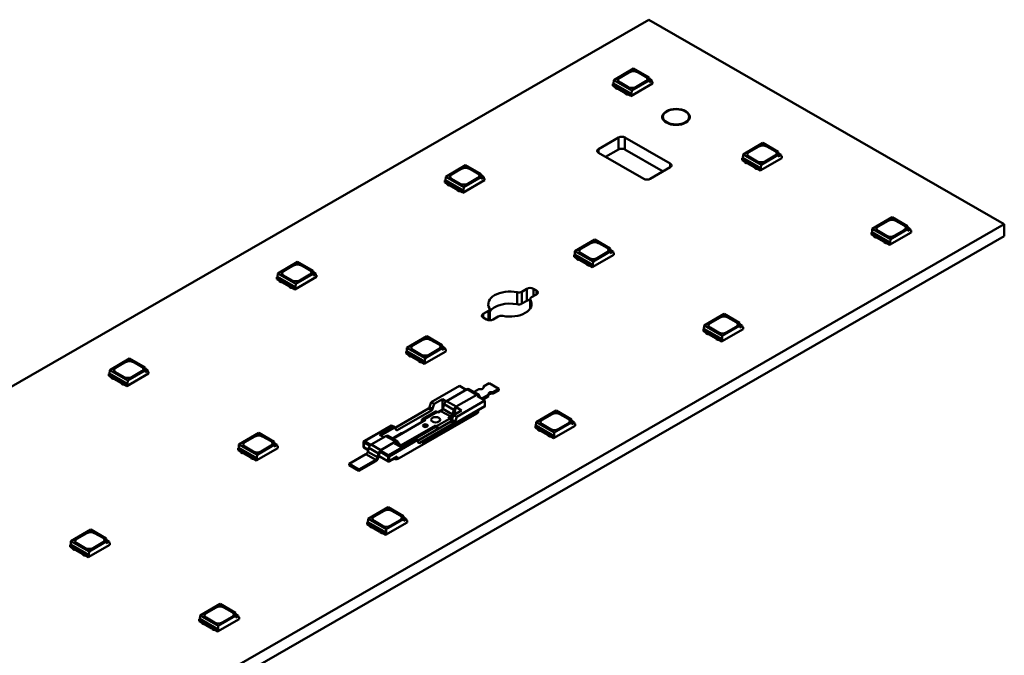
# Model space of a CAD drawing. Header units: millimetres. Extents: x 0 to 420, y 0 to 296.
# Tile 7 of 16: x 209 to 263, y 92 to 127. Entities that reach past the tile are written whole.
import ezdxf

# ---------------------------------------------------------------- set-up
doc = ezdxf.new("R2010")
doc.units = ezdxf.units.MM
doc.layers.add('Visible Edges(ISO)', color=7, linetype='Continuous', lineweight=50)
doc.layers.add('Visible Tangent Edges(ISO)', color=7, linetype='Continuous', lineweight=50)

msp = doc.modelspace()

# ---------------------------------------------------------------- linework, layer by layer
at = {"layer": 'Visible Edges(ISO)'}
for p, q in [((243.87, 126.566), (144.876, 69.558)), ((263.316, 115.368), (243.87, 126.566)), ((243.035, 123.887), (241.949, 123.261)), ((242.271, 123.386), (242.819, 123.701)), ((242.271, 123.382), (242.819, 123.697)), ((243.035, 123.887), (243.879, 123.4)), ((243.243, 123.701), (243.703, 123.437)), ((243.243, 123.697), (243.703, 123.433)), ((243.879, 123.233), (243.879, 123.4)), ((241.935, 123.069), (241.899, 123.049)), ((241.899, 122.951), (241.899, 123.049)), ((241.899, 123.049), (242.889, 122.479)), ((241.899, 122.951), (242.025, 122.879)), ((241.949, 123.261), (241.935, 123.069)), ((242.925, 122.499), (241.935, 123.069)), ((242.939, 122.691), (241.949, 123.261)), ((242.024, 122.876), (242.024, 122.879)), ((242.024, 122.876), (242.051, 122.829)), ((242.025, 122.916), (242.051, 122.87)), ((242.051, 122.87), (242.141, 122.818)), ((242.051, 122.829), (242.051, 122.87)), ((242.051, 122.829), (242.141, 122.777)), ((242.73, 122.877), (242.271, 123.141)), ((242.889, 122.381), (244.074, 123.063)), ((242.939, 122.691), (243.879, 123.233)), ((243.703, 123.192), (243.155, 122.877)), ((243.879, 123.326), (244.031, 123.238)), ((244.031, 123.238), (243.879, 123.151)), ((243.879, 123.151), (243.879, 123.233)), ((244.031, 123.238), (244.038, 123.141)), ((244.074, 123.161), (244.035, 123.183)), ((244.038, 123.141), (244.074, 123.161)), ((244.074, 123.063), (244.074, 123.161)), ((242.141, 122.818), (242.18, 122.817)), ((242.141, 122.777), (242.141, 122.818)), ((242.141, 122.777), (242.18, 122.776)), ((242.18, 122.817), (242.593, 122.579)), ((242.18, 122.776), (242.18, 122.817)), ((242.18, 122.776), (242.593, 122.539)), ((242.593, 122.579), (242.595, 122.557)), ((242.593, 122.539), (242.593, 122.579)), ((242.593, 122.539), (242.595, 122.516)), ((242.595, 122.557), (242.685, 122.505)), ((242.595, 122.516), (242.595, 122.557)), ((242.595, 122.516), (242.685, 122.464)), ((242.685, 122.505), (242.764, 122.49)), ((242.685, 122.464), (242.685, 122.505)), ((242.685, 122.464), (242.766, 122.449)), ((242.764, 122.453), (242.889, 122.381)), ((242.766, 122.449), (242.766, 122.452)), ((242.766, 122.449), (242.769, 122.45)), ((242.889, 122.479), (242.925, 122.499)), ((242.889, 122.381), (242.889, 122.479)), ((242.925, 122.499), (242.939, 122.691)), ((244.605, 121.232), (244.605, 121.246)), ((246.105, 121.232), (246.105, 121.246)), ((241.113, 119.481), (242.209, 120.112)), ((242.562, 120.112), (245.037, 118.687)), ((250.106, 119.815), (249.02, 119.189)), ((249.342, 119.314), (249.89, 119.629)), ((249.342, 119.31), (249.89, 119.625)), ((250.106, 119.815), (250.95, 119.328)), ((250.314, 119.629), (250.774, 119.365)), ((250.314, 119.625), (250.774, 119.361)), ((243.588, 117.852), (241.113, 119.277)), ((242.209, 119.458), (241.504, 119.052)), ((244.646, 118.258), (242.562, 119.458)), ((249.02, 119.189), (249.006, 118.998)), ((250.01, 118.619), (249.02, 119.189)), ((249.801, 118.805), (249.342, 119.069)), ((250.01, 118.619), (250.95, 119.161)), ((250.774, 119.12), (250.226, 118.805)), ((250.95, 119.161), (250.95, 119.328)), ((250.95, 119.254), (251.102, 119.167)), ((251.102, 119.167), (250.95, 119.079)), ((250.95, 119.079), (250.95, 119.161)), ((251.102, 119.167), (251.109, 119.069)), ((251.145, 119.089), (251.106, 119.111)), ((251.109, 119.069), (251.145, 119.089)), ((251.145, 118.991), (251.145, 119.089)), ((233.842, 118.593), (232.756, 117.968)), ((233.842, 118.593), (234.687, 118.107)), ((249.006, 118.998), (248.97, 118.977)), ((248.97, 118.879), (248.97, 118.977)), ((248.97, 118.977), (249.96, 118.407)), ((248.97, 118.879), (249.096, 118.807)), ((249.996, 118.427), (249.006, 118.998)), ((249.095, 118.804), (249.095, 118.807)), ((249.095, 118.804), (249.122, 118.757)), ((249.096, 118.844), (249.122, 118.798)), ((249.122, 118.798), (249.212, 118.746)), ((249.122, 118.757), (249.122, 118.798)), ((249.122, 118.757), (249.212, 118.705)), ((249.212, 118.746), (249.251, 118.745)), ((249.212, 118.705), (249.212, 118.746)), ((249.212, 118.705), (249.251, 118.704)), ((249.251, 118.745), (249.664, 118.508)), ((249.251, 118.704), (249.251, 118.745)), ((249.251, 118.704), (249.664, 118.467)), ((249.96, 118.309), (251.145, 118.991)), ((249.996, 118.427), (250.01, 118.619)), ((233.078, 118.092), (233.626, 118.408)), ((233.078, 118.088), (233.626, 118.404)), ((234.051, 118.408), (234.51, 118.143)), ((234.051, 118.404), (234.51, 118.139)), ((234.687, 117.94), (234.687, 118.107)), ((234.687, 118.032), (234.838, 117.945)), ((245.037, 118.483), (243.941, 117.852)), ((249.664, 118.508), (249.666, 118.485)), ((249.664, 118.467), (249.664, 118.508)), ((249.664, 118.467), (249.666, 118.444)), ((249.666, 118.485), (249.756, 118.433)), ((249.666, 118.444), (249.666, 118.485)), ((249.666, 118.444), (249.756, 118.392)), ((249.756, 118.433), (249.835, 118.418)), ((249.756, 118.392), (249.756, 118.433)), ((249.756, 118.392), (249.838, 118.377)), ((249.835, 118.381), (249.96, 118.309)), ((249.838, 118.377), (249.838, 118.38)), ((249.838, 118.377), (249.84, 118.378)), ((249.96, 118.407), (249.996, 118.427)), ((249.96, 118.309), (249.96, 118.407)), ((232.742, 117.776), (232.707, 117.756)), ((232.707, 117.657), (232.707, 117.756)), ((232.707, 117.756), (233.697, 117.185)), ((232.707, 117.657), (232.832, 117.585)), ((232.756, 117.968), (232.742, 117.776)), ((233.732, 117.206), (232.742, 117.776)), ((233.746, 117.398), (232.756, 117.968)), ((232.832, 117.622), (232.859, 117.576)), ((232.832, 117.583), (232.832, 117.586)), ((232.832, 117.583), (232.859, 117.536)), ((232.859, 117.576), (232.949, 117.525)), ((232.859, 117.536), (232.859, 117.576)), ((232.859, 117.536), (232.949, 117.484)), ((232.949, 117.525), (232.988, 117.524)), ((232.949, 117.484), (232.949, 117.525)), ((232.949, 117.484), (232.988, 117.483)), ((232.988, 117.524), (233.401, 117.286)), ((232.988, 117.483), (232.988, 117.524)), ((232.988, 117.483), (233.401, 117.245)), ((233.538, 117.583), (233.078, 117.848)), ((233.697, 117.087), (234.881, 117.769)), ((233.746, 117.398), (234.687, 117.94)), ((234.51, 117.899), (233.962, 117.583)), ((234.838, 117.945), (234.687, 117.858)), ((234.687, 117.858), (234.687, 117.94)), ((234.838, 117.945), (234.846, 117.847)), ((234.881, 117.868), (234.843, 117.89)), ((234.846, 117.847), (234.881, 117.868)), ((234.881, 117.769), (234.881, 117.868)), ((233.401, 117.286), (233.402, 117.263)), ((233.401, 117.245), (233.401, 117.286)), ((233.401, 117.245), (233.402, 117.222)), ((233.402, 117.263), (233.492, 117.211)), ((233.402, 117.222), (233.402, 117.263)), ((233.402, 117.222), (233.492, 117.171)), ((233.492, 117.211), (233.572, 117.196)), ((233.492, 117.171), (233.492, 117.211)), ((233.492, 117.171), (233.574, 117.155)), ((233.572, 117.16), (233.697, 117.087)), ((233.574, 117.155), (233.574, 117.158)), ((233.574, 117.155), (233.577, 117.157)), ((233.697, 117.185), (233.732, 117.206)), ((233.697, 117.087), (233.697, 117.185)), ((233.732, 117.206), (233.746, 117.398)), ((164.321, 58.361), (263.316, 115.368)), ((257.177, 115.743), (256.091, 115.118)), ((256.413, 115.242), (256.961, 115.557)), ((256.413, 115.238), (256.961, 115.553)), ((257.177, 115.743), (258.021, 115.256)), ((257.385, 115.557), (257.845, 115.293)), ((257.385, 115.553), (257.845, 115.289)), ((263.316, 115.368), (263.316, 114.714)), ((256.077, 114.926), (256.042, 114.905)), ((256.042, 114.807), (256.042, 114.905)), ((256.042, 114.905), (257.031, 114.335)), ((256.042, 114.807), (256.167, 114.735)), ((256.091, 115.118), (256.077, 114.926)), ((257.067, 114.355), (256.077, 114.926)), ((257.081, 114.547), (256.091, 115.118)), ((256.167, 114.772), (256.193, 114.726)), ((256.872, 114.733), (256.413, 114.998)), ((257.031, 114.237), (258.216, 114.919)), ((257.081, 114.547), (258.021, 115.089)), ((257.845, 115.048), (257.297, 114.733)), ((258.021, 115.089), (258.021, 115.256)), ((258.021, 115.182), (258.173, 115.095)), ((258.173, 115.095), (258.021, 115.007)), ((258.021, 115.007), (258.021, 115.089)), ((258.173, 115.095), (258.181, 114.997)), ((258.216, 115.017), (258.177, 115.039)), ((258.181, 114.997), (258.216, 115.017)), ((258.216, 114.919), (258.216, 115.017)), ((263.316, 114.714), (164.321, 57.707)), ((240.913, 114.521), (239.827, 113.896)), ((240.149, 114.02), (240.697, 114.336)), ((240.149, 114.016), (240.697, 114.332)), ((240.913, 114.521), (241.758, 114.035)), ((241.122, 114.336), (241.581, 114.071)), ((241.122, 114.332), (241.581, 114.067)), ((256.166, 114.732), (256.166, 114.735)), ((256.166, 114.732), (256.193, 114.685)), ((256.193, 114.726), (256.283, 114.674)), ((256.193, 114.685), (256.193, 114.726)), ((256.193, 114.685), (256.283, 114.633)), ((256.283, 114.674), (256.322, 114.673)), ((256.283, 114.633), (256.283, 114.674)), ((256.283, 114.633), (256.322, 114.632)), ((256.322, 114.673), (256.735, 114.436)), ((256.322, 114.632), (256.322, 114.673)), ((256.322, 114.632), (256.735, 114.395)), ((256.735, 114.436), (256.737, 114.413)), ((256.735, 114.395), (256.735, 114.436)), ((256.735, 114.395), (256.737, 114.372)), ((256.737, 114.413), (256.827, 114.361)), ((256.737, 114.372), (256.737, 114.413)), ((256.737, 114.372), (256.827, 114.32)), ((256.827, 114.361), (256.906, 114.346)), ((256.827, 114.32), (256.827, 114.361)), ((256.827, 114.32), (256.909, 114.305)), ((256.906, 114.309), (257.031, 114.237)), ((256.909, 114.305), (256.909, 114.308)), ((256.909, 114.305), (256.911, 114.306)), ((257.031, 114.335), (257.067, 114.355)), ((257.031, 114.237), (257.031, 114.335)), ((257.067, 114.355), (257.081, 114.547)), ((239.813, 113.704), (239.778, 113.684)), ((239.778, 113.585), (239.778, 113.684)), ((239.778, 113.684), (240.768, 113.114)), ((239.827, 113.896), (239.813, 113.704)), ((240.803, 113.134), (239.813, 113.704)), ((240.817, 113.326), (239.827, 113.896)), ((240.609, 113.511), (240.149, 113.776)), ((240.768, 113.015), (241.952, 113.697)), ((240.817, 113.326), (241.758, 113.868)), ((241.581, 113.827), (241.033, 113.511)), ((241.758, 113.868), (241.758, 114.035)), ((241.758, 113.96), (241.909, 113.873)), ((241.909, 113.873), (241.758, 113.786)), ((241.758, 113.786), (241.758, 113.868)), ((241.909, 113.873), (241.917, 113.775)), ((241.952, 113.796), (241.914, 113.818)), ((241.917, 113.775), (241.952, 113.796)), ((241.952, 113.697), (241.952, 113.796)), ((224.65, 113.3), (223.564, 112.674)), ((224.65, 113.3), (225.495, 112.813)), ((239.778, 113.585), (239.904, 113.513)), ((239.903, 113.511), (239.903, 113.514)), ((239.903, 113.511), (239.93, 113.464)), ((239.904, 113.55), (239.93, 113.504)), ((239.93, 113.504), (240.02, 113.453)), ((239.93, 113.464), (239.93, 113.504)), ((239.93, 113.464), (240.02, 113.412)), ((240.02, 113.453), (240.059, 113.452)), ((240.02, 113.412), (240.02, 113.453)), ((240.02, 113.412), (240.059, 113.411)), ((240.059, 113.452), (240.472, 113.214)), ((240.059, 113.411), (240.059, 113.452)), ((240.059, 113.411), (240.472, 113.173)), ((240.472, 113.214), (240.473, 113.191)), ((240.472, 113.173), (240.472, 113.214)), ((240.472, 113.173), (240.473, 113.15)), ((240.473, 113.191), (240.563, 113.139)), ((240.473, 113.15), (240.473, 113.191)), ((240.473, 113.15), (240.563, 113.099)), ((240.563, 113.139), (240.643, 113.124)), ((240.563, 113.099), (240.563, 113.139)), ((240.768, 113.114), (240.803, 113.134)), ((240.803, 113.134), (240.817, 113.326)), ((223.564, 112.674), (223.55, 112.482)), ((224.554, 112.104), (223.564, 112.674)), ((223.886, 112.799), (224.434, 113.114)), ((223.886, 112.795), (224.434, 113.11)), ((224.554, 112.104), (225.495, 112.646)), ((225.318, 112.605), (224.77, 112.29)), ((224.858, 113.114), (225.318, 112.85)), ((224.858, 113.11), (225.318, 112.845)), ((225.495, 112.646), (225.495, 112.813)), ((225.495, 112.739), (225.646, 112.651)), ((225.646, 112.651), (225.495, 112.564)), ((225.495, 112.564), (225.495, 112.646)), ((225.646, 112.651), (225.654, 112.554)), ((225.689, 112.574), (225.65, 112.596)), ((240.563, 113.099), (240.645, 113.083)), ((240.643, 113.088), (240.768, 113.015)), ((240.645, 113.083), (240.645, 113.086)), ((240.645, 113.083), (240.648, 113.085)), ((240.768, 113.015), (240.768, 113.114)), ((223.55, 112.482), (223.515, 112.462)), ((223.515, 112.364), (223.515, 112.462)), ((223.515, 112.462), (224.505, 111.892)), ((223.515, 112.364), (223.64, 112.292)), ((224.54, 111.912), (223.55, 112.482)), ((223.639, 112.289), (223.639, 112.292)), ((223.639, 112.289), (223.666, 112.242)), ((223.64, 112.328), (223.666, 112.283)), ((223.666, 112.283), (223.756, 112.231)), ((223.666, 112.242), (223.666, 112.283)), ((223.666, 112.242), (223.756, 112.19)), ((223.756, 112.231), (223.796, 112.23)), ((223.756, 112.19), (223.756, 112.231)), ((223.756, 112.19), (223.796, 112.189)), ((223.796, 112.23), (224.208, 111.992)), ((223.796, 112.189), (223.796, 112.23)), ((223.796, 112.189), (224.208, 111.952)), ((224.345, 112.29), (223.886, 112.554)), ((224.505, 111.794), (225.689, 112.476)), ((224.54, 111.912), (224.554, 112.104)), ((225.654, 112.554), (225.689, 112.574)), ((225.689, 112.476), (225.689, 112.574)), ((224.208, 111.992), (224.21, 111.97)), ((224.208, 111.952), (224.208, 111.992)), ((224.208, 111.952), (224.21, 111.929)), ((224.21, 111.97), (224.3, 111.918)), ((224.21, 111.929), (224.21, 111.97)), ((224.21, 111.929), (224.3, 111.877)), ((224.3, 111.918), (224.379, 111.903)), ((224.3, 111.877), (224.3, 111.918)), ((224.3, 111.877), (224.382, 111.861)), ((224.379, 111.866), (224.505, 111.794)), ((224.382, 111.861), (224.382, 111.865)), ((224.382, 111.861), (224.384, 111.863)), ((224.505, 111.892), (224.54, 111.912)), ((224.505, 111.794), (224.505, 111.892)), ((236.919, 111.67), (237.197, 111.83)), ((237.727, 111.525), (237.45, 111.365)), ((237.551, 111.83), (237.727, 111.729)), ((237.197, 111.176), (236.919, 111.016)), ((237.376, 110.744), (237.376, 111.263)), ((234.811, 110.456), (235.089, 110.616)), ((235.162, 110.109), (235.162, 110.718)), ((247.984, 110.449), (246.898, 109.824)), ((247.984, 110.449), (248.829, 109.963)), ((234.987, 110.151), (234.811, 110.253)), ((235.619, 110.311), (235.341, 110.151)), ((247.22, 109.948), (247.768, 110.264)), ((247.22, 109.944), (247.768, 110.26)), ((248.193, 110.264), (248.652, 109.999)), ((248.193, 110.26), (248.652, 109.995)), ((248.829, 109.796), (248.829, 109.963)), ((246.885, 109.632), (246.849, 109.612)), ((246.849, 109.514), (246.849, 109.612)), ((246.849, 109.612), (247.839, 109.042)), ((246.849, 109.514), (246.975, 109.441)), ((246.898, 109.824), (246.885, 109.632)), ((247.874, 109.062), (246.885, 109.632)), ((247.888, 109.254), (246.898, 109.824)), ((246.974, 109.439), (246.974, 109.442)), ((246.974, 109.439), (247.001, 109.392)), ((246.975, 109.478), (247.001, 109.433)), ((247.001, 109.433), (247.091, 109.381)), ((247.001, 109.392), (247.001, 109.433)), ((247.001, 109.392), (247.091, 109.34)), ((247.091, 109.381), (247.13, 109.38)), ((247.091, 109.34), (247.091, 109.381)), ((247.13, 109.38), (247.543, 109.142)), ((247.13, 109.339), (247.13, 109.38)), ((247.68, 109.439), (247.22, 109.704)), ((247.839, 108.943), (249.024, 109.626)), ((247.888, 109.254), (248.829, 109.796)), ((248.652, 109.755), (248.104, 109.439)), ((248.829, 109.888), (248.98, 109.801)), ((248.98, 109.801), (248.829, 109.714)), ((248.829, 109.714), (248.829, 109.796)), ((248.98, 109.801), (248.988, 109.703)), ((249.024, 109.724), (248.985, 109.746)), ((248.988, 109.703), (249.024, 109.724)), ((249.024, 109.626), (249.024, 109.724)), ((231.721, 109.228), (230.635, 108.602)), ((230.957, 108.727), (231.505, 109.042)), ((230.957, 108.723), (231.505, 109.038)), ((231.721, 109.228), (232.566, 108.741)), ((231.929, 109.042), (232.389, 108.778)), ((231.929, 109.038), (232.389, 108.774)), ((247.091, 109.34), (247.13, 109.339)), ((247.13, 109.339), (247.543, 109.101)), ((247.543, 109.142), (247.545, 109.119)), ((247.543, 109.101), (247.543, 109.142)), ((247.543, 109.101), (247.545, 109.078)), ((247.545, 109.119), (247.635, 109.068)), ((247.545, 109.078), (247.545, 109.119)), ((247.545, 109.078), (247.635, 109.027)), ((247.635, 109.068), (247.714, 109.052)), ((247.635, 109.027), (247.635, 109.068)), ((247.635, 109.027), (247.716, 109.011)), ((247.714, 109.016), (247.839, 108.943)), ((247.716, 109.011), (247.716, 109.014)), ((247.716, 109.011), (247.719, 109.013)), ((247.839, 109.042), (247.874, 109.062)), ((247.839, 108.943), (247.839, 109.042)), ((247.874, 109.062), (247.888, 109.254)), ((230.621, 108.41), (230.586, 108.39)), ((230.586, 108.292), (230.586, 108.39)), ((230.586, 108.39), (231.576, 107.82)), ((230.586, 108.292), (230.711, 108.22)), ((230.635, 108.602), (230.621, 108.41)), ((231.611, 107.84), (230.621, 108.41)), ((231.625, 108.032), (230.635, 108.602)), ((231.417, 108.218), (230.957, 108.482)), ((231.576, 107.722), (232.76, 108.404)), ((231.625, 108.032), (232.566, 108.574)), ((232.389, 108.533), (231.841, 108.218)), ((232.566, 108.574), (232.566, 108.741)), ((232.566, 108.667), (232.717, 108.579)), ((232.717, 108.579), (232.566, 108.492)), ((232.566, 108.492), (232.566, 108.574)), ((232.717, 108.579), (232.725, 108.482)), ((232.76, 108.502), (232.721, 108.524)), ((232.725, 108.482), (232.76, 108.502)), ((232.76, 108.404), (232.76, 108.502)), ((215.457, 108.006), (214.372, 107.381)), ((214.693, 107.505), (215.241, 107.821)), ((214.693, 107.501), (215.241, 107.817)), ((215.457, 108.006), (216.302, 107.52)), ((215.666, 107.821), (216.125, 107.556)), ((215.666, 107.817), (216.125, 107.552)), ((230.71, 108.217), (230.71, 108.22)), ((230.71, 108.217), (230.737, 108.17)), ((230.711, 108.257), (230.737, 108.211)), ((230.737, 108.211), (230.827, 108.159)), ((230.737, 108.17), (230.737, 108.211)), ((230.737, 108.17), (230.827, 108.118)), ((230.827, 108.159), (230.867, 108.158)), ((230.827, 108.118), (230.827, 108.159)), ((230.827, 108.118), (230.867, 108.117)), ((230.867, 108.158), (231.28, 107.92)), ((230.867, 108.117), (230.867, 108.158)), ((230.867, 108.117), (231.28, 107.88)), ((231.28, 107.92), (231.281, 107.898)), ((231.28, 107.88), (231.28, 107.92)), ((231.28, 107.88), (231.281, 107.857)), ((231.281, 107.898), (231.371, 107.846)), ((231.281, 107.857), (231.281, 107.898)), ((231.281, 107.857), (231.371, 107.805)), ((231.371, 107.846), (231.45, 107.831)), ((231.371, 107.805), (231.371, 107.846)), ((231.371, 107.805), (231.453, 107.79)), ((231.45, 107.794), (231.576, 107.722)), ((231.453, 107.79), (231.453, 107.793)), ((231.453, 107.79), (231.455, 107.791)), ((231.576, 107.82), (231.611, 107.84)), ((231.576, 107.722), (231.576, 107.82)), ((231.611, 107.84), (231.625, 108.032)), ((214.372, 107.381), (214.358, 107.189)), ((215.361, 106.811), (214.372, 107.381)), ((215.153, 106.996), (214.693, 107.261)), ((215.361, 106.811), (216.302, 107.352)), ((216.125, 107.312), (215.577, 106.996)), ((216.302, 107.352), (216.302, 107.52)), ((216.302, 107.445), (216.454, 107.358)), ((216.454, 107.358), (216.302, 107.271)), ((216.302, 107.271), (216.302, 107.352)), ((216.454, 107.358), (216.461, 107.26)), ((216.497, 107.28), (216.458, 107.303)), ((216.461, 107.26), (216.497, 107.28)), ((216.497, 107.182), (216.497, 107.28)), ((214.358, 107.189), (214.322, 107.168)), ((214.322, 107.07), (214.322, 107.168)), ((214.322, 107.168), (215.312, 106.598)), ((214.322, 107.07), (214.448, 106.998)), ((215.348, 106.619), (214.358, 107.189)), ((214.447, 106.996), (214.447, 106.999)), ((214.447, 106.996), (214.474, 106.948)), ((214.448, 107.035), (214.474, 106.989)), ((214.474, 106.989), (214.564, 106.938)), ((214.474, 106.948), (214.474, 106.989)), ((214.474, 106.948), (214.564, 106.897)), ((214.564, 106.938), (214.603, 106.937)), ((214.564, 106.897), (214.564, 106.938)), ((214.564, 106.897), (214.603, 106.896)), ((214.603, 106.937), (215.016, 106.699)), ((214.603, 106.896), (214.603, 106.937)), ((214.603, 106.896), (215.016, 106.658)), ((215.016, 106.699), (215.018, 106.676)), ((215.016, 106.658), (215.016, 106.699)), ((215.018, 106.676), (215.108, 106.624)), ((215.018, 106.635), (215.018, 106.676)), ((215.312, 106.5), (216.497, 107.182)), ((215.348, 106.619), (215.361, 106.811)), ((215.016, 106.658), (215.018, 106.635)), ((215.018, 106.635), (215.108, 106.583)), ((215.108, 106.624), (215.187, 106.609)), ((215.108, 106.583), (215.108, 106.624)), ((215.108, 106.583), (215.189, 106.568)), ((215.187, 106.573), (215.312, 106.5)), ((215.189, 106.568), (215.189, 106.571)), ((215.189, 106.568), (215.192, 106.57)), ((215.312, 106.598), (215.348, 106.619)), ((215.312, 106.5), (215.312, 106.598)), ((231.956, 105.622), (233.503, 106.512)), ((232.802, 105.681), (233.925, 106.327)), ((233.874, 106.298), (233.503, 106.512)), ((234.557, 106.032), (234.027, 106.338)), ((234.304, 106.178), (234.57, 106.331)), ((234.822, 106.477), (235.129, 106.653)), ((234.822, 106.405), (234.822, 106.477)), ((235.129, 106.653), (235.659, 106.348)), ((235.353, 106.171), (235.659, 106.348)), ((235.353, 106.09), (235.659, 106.266)), ((235.353, 106.171), (235.353, 106.09)), ((235.659, 106.348), (235.659, 106.266)), ((231.869, 105.353), (231.956, 105.622)), ((232.127, 105.523), (231.956, 105.622)), ((232.127, 105.523), (232.57, 105.779)), ((232.57, 105.779), (232.57, 105.214)), ((232.57, 105.779), (232.774, 105.661)), ((233.332, 105.375), (234.455, 106.022)), ((234.899, 105.708), (233.353, 104.817)), ((234.899, 105.708), (234.466, 105.957)), ((234.592, 105.989), (234.639, 105.857)), ((234.742, 105.819), (235.101, 106.026)), ((234.794, 105.768), (235.101, 105.944)), ((234.899, 105.403), (234.899, 105.708)), ((235.101, 105.944), (235.101, 106.026)), ((229.979, 104.217), (231.805, 105.268)), ((230.103, 104.092), (231.975, 105.17)), ((232.192, 105.106), (231.485, 104.699)), ((231.536, 103.449), (234.889, 105.38)), ((232.039, 105.255), (232.127, 105.523)), ((232.292, 105.097), (232.362, 105.056)), ((232.565, 105.205), (232.334, 105.072)), ((232.362, 105.056), (232.494, 105.132)), ((232.588, 105.255), (232.67, 105.508)), ((233.118, 104.949), (233.201, 105.203)), ((233.182, 104.952), (233.265, 105.205)), ((233.626, 105.171), (233.182, 104.916)), ((233.228, 105.093), (233.359, 105.018)), ((233.332, 105.294), (233.363, 105.312)), ((233.363, 105.322), (233.626, 105.171)), ((234.378, 105.086), (234.378, 104.987)), ((238.792, 105.156), (237.706, 104.53)), ((238.792, 105.156), (239.637, 104.669)), ((229.863, 103.617), (231.655, 104.649)), ((234.457, 104.995), (230.206, 102.546)), ((233.031, 104.562), (231.205, 103.511)), ((231.444, 104.607), (231.444, 104.527)), ((231.655, 104.649), (231.585, 104.689)), ((232.893, 104.751), (233.025, 104.827)), ((232.893, 104.751), (232.963, 104.71)), ((232.931, 104.728), (233.165, 104.863)), ((233.182, 104.916), (233.095, 104.647)), ((233.353, 104.817), (233.182, 104.916)), ((233.353, 104.817), (233.265, 104.548)), ((233.427, 104.538), (233.427, 104.402)), ((233.847, 104.682), (234.378, 104.987)), ((233.847, 104.644), (233.847, 104.682)), ((234.066, 104.769), (234.033, 104.788)), ((237.706, 104.53), (237.692, 104.338)), ((238.696, 103.96), (237.706, 104.53)), ((238.028, 104.655), (238.576, 104.97)), ((238.028, 104.651), (238.576, 104.966)), ((239, 104.97), (239.46, 104.706)), ((239, 104.966), (239.46, 104.702)), ((239.637, 104.502), (239.637, 104.669)), ((239.637, 104.595), (239.788, 104.507)), ((228.28, 103.481), (229.793, 104.352)), ((229.793, 104.335), (229.793, 104.352)), ((229.943, 104.266), (229.793, 104.352)), ((229.968, 104.239), (230.039, 104.102)), ((230.317, 103.268), (232.186, 104.343)), ((231.068, 103.618), (232.186, 104.262)), ((233.201, 104.464), (231.329, 103.386)), ((232.256, 104.303), (232.186, 104.343)), ((232.186, 104.262), (232.186, 104.343)), ((232.186, 104.262), (232.256, 104.221)), ((237.692, 104.338), (237.657, 104.318)), ((237.657, 104.22), (237.657, 104.318)), ((237.657, 104.318), (238.647, 103.748)), ((237.657, 104.22), (237.782, 104.148)), ((238.682, 103.768), (237.692, 104.338)), ((237.781, 104.145), (237.781, 104.148)), ((237.781, 104.145), (237.808, 104.098)), ((237.782, 104.185), (237.808, 104.139)), ((237.808, 104.139), (237.898, 104.087)), ((237.808, 104.098), (237.808, 104.139)), ((237.808, 104.098), (237.898, 104.046)), ((237.898, 104.087), (237.938, 104.086)), ((237.898, 104.046), (237.898, 104.087)), ((237.898, 104.046), (237.938, 104.045)), ((237.938, 104.086), (238.351, 103.848)), ((237.938, 104.045), (237.938, 104.086)), ((237.938, 104.045), (238.351, 103.808)), ((238.488, 104.146), (238.028, 104.41)), ((238.647, 103.65), (239.831, 104.332)), ((238.696, 103.96), (239.637, 104.502)), ((239.46, 104.461), (238.912, 104.146)), ((239.788, 104.507), (239.637, 104.42)), ((239.637, 104.42), (239.637, 104.502)), ((239.788, 104.507), (239.796, 104.41)), ((239.831, 104.43), (239.792, 104.452)), ((239.796, 104.41), (239.831, 104.43)), ((239.831, 104.332), (239.831, 104.43)), ((222.528, 103.934), (221.443, 103.309)), ((221.765, 103.433), (222.313, 103.749)), ((221.765, 103.429), (222.313, 103.745)), ((222.528, 103.934), (223.373, 103.448)), ((222.737, 103.749), (223.196, 103.484)), ((222.737, 103.745), (223.196, 103.48)), ((223.373, 103.28), (223.373, 103.448)), ((228.255, 103.174), (228.255, 103.438)), ((228.679, 103.307), (229.48, 103.768)), ((229.131, 103.839), (229.367, 103.703)), ((229.209, 103.001), (230.01, 103.463)), ((230.112, 103.473), (229.582, 103.778)), ((230.327, 103.917), (229.834, 103.633)), ((230.142, 103.441), (230.224, 103.283)), ((231.019, 103.646), (230.243, 103.199)), ((231.019, 103.646), (231.019, 103.629)), ((231.169, 103.56), (231.019, 103.646)), ((231.265, 103.396), (231.194, 103.533)), ((231.536, 103.312), (231.536, 103.449)), ((238.351, 103.848), (238.352, 103.826)), ((238.351, 103.808), (238.351, 103.848)), ((238.351, 103.808), (238.352, 103.785)), ((238.352, 103.826), (238.442, 103.774)), ((238.352, 103.785), (238.352, 103.826)), ((238.352, 103.785), (238.442, 103.733)), ((238.442, 103.774), (238.521, 103.759)), ((238.442, 103.733), (238.442, 103.774)), ((238.442, 103.733), (238.524, 103.718)), ((238.521, 103.722), (238.647, 103.65)), ((238.524, 103.718), (238.524, 103.721)), ((238.524, 103.718), (238.527, 103.719)), ((238.647, 103.748), (238.682, 103.768)), ((238.647, 103.65), (238.647, 103.748)), ((238.682, 103.768), (238.696, 103.96)), ((221.429, 103.117), (221.393, 103.097)), ((221.393, 102.998), (221.393, 103.097)), ((221.393, 103.097), (222.383, 102.526)), ((221.393, 102.998), (221.519, 102.926)), ((221.443, 103.309), (221.429, 103.117)), ((222.419, 102.547), (221.429, 103.117)), ((222.433, 102.739), (221.443, 103.309)), ((221.518, 102.924), (221.518, 102.927)), ((221.518, 102.924), (221.545, 102.877)), ((221.519, 102.963), (221.545, 102.917)), ((221.545, 102.917), (221.635, 102.866)), ((221.545, 102.877), (221.545, 102.917)), ((222.224, 102.924), (221.765, 103.189)), ((222.383, 102.428), (223.568, 103.11)), ((222.433, 102.739), (223.373, 103.28)), ((223.196, 103.24), (222.648, 102.924)), ((223.373, 103.373), (223.525, 103.286)), ((223.525, 103.286), (223.373, 103.199)), ((223.373, 103.199), (223.373, 103.28)), ((223.525, 103.286), (223.532, 103.188)), ((223.568, 103.208), (223.529, 103.231)), ((223.532, 103.188), (223.568, 103.208)), ((223.568, 103.11), (223.568, 103.208)), ((228.512, 102.997), (228.28, 103.13)), ((228.489, 102.909), (228.542, 103.116)), ((229.209, 102.92), (229.21, 102.92)), ((229.96, 103.362), (230.258, 103.191)), ((229.969, 103.357), (230.01, 103.381)), ((230.077, 103.37), (230.134, 103.262)), ((221.545, 102.877), (221.635, 102.825)), ((221.635, 102.866), (221.674, 102.865)), ((221.635, 102.825), (221.635, 102.866)), ((221.635, 102.825), (221.674, 102.824)), ((221.674, 102.865), (222.087, 102.627)), ((221.674, 102.824), (221.674, 102.865)), ((221.674, 102.824), (222.087, 102.586)), ((222.087, 102.627), (222.089, 102.604)), ((222.087, 102.586), (222.087, 102.627)), ((222.087, 102.586), (222.089, 102.563)), ((222.089, 102.604), (222.179, 102.552)), ((222.089, 102.563), (222.089, 102.604)), ((222.089, 102.563), (222.179, 102.512)), ((222.179, 102.552), (222.258, 102.537)), ((222.179, 102.512), (222.179, 102.552)), ((222.179, 102.512), (222.26, 102.496)), ((222.258, 102.501), (222.383, 102.428)), ((222.26, 102.496), (222.26, 102.499)), ((222.26, 102.496), (222.263, 102.498)), ((222.383, 102.526), (222.419, 102.547)), ((222.383, 102.428), (222.383, 102.526)), ((222.419, 102.547), (222.433, 102.739)), ((227.474, 102.245), (228.392, 102.774)), ((228.005, 101.94), (228.922, 102.468)), ((228.005, 101.858), (228.922, 102.386)), ((229.019, 102.604), (229.072, 102.81)), ((229.086, 102.615), (229.139, 102.822)), ((229.606, 102.367), (229.098, 102.66)), ((229.656, 102.367), (230.056, 102.597)), ((227.474, 102.245), (227.474, 102.163)), ((228.005, 101.94), (227.474, 102.245)), ((227.474, 102.163), (228.005, 101.858)), ((228.005, 101.858), (228.005, 101.94)), ((229.6, 99.862), (228.514, 99.237)), ((228.836, 99.361), (229.384, 99.677)), ((228.836, 99.357), (229.384, 99.673)), ((229.6, 99.862), (230.444, 99.376)), ((229.808, 99.677), (230.267, 99.412)), ((229.808, 99.673), (230.267, 99.408)), ((228.514, 99.237), (228.5, 99.045)), ((229.504, 98.667), (228.514, 99.237)), ((229.504, 98.667), (230.444, 99.208)), ((230.267, 99.168), (229.719, 98.852)), ((230.444, 99.208), (230.444, 99.376)), ((230.444, 99.301), (230.596, 99.214)), ((230.596, 99.214), (230.444, 99.127)), ((230.444, 99.127), (230.444, 99.208)), ((230.596, 99.214), (230.603, 99.116)), ((230.639, 99.137), (230.6, 99.159)), ((230.603, 99.116), (230.639, 99.137)), ((230.639, 99.038), (230.639, 99.137)), ((213.336, 98.641), (212.25, 98.015)), ((213.336, 98.641), (214.181, 98.154)), ((228.5, 99.045), (228.464, 99.025)), ((228.464, 98.926), (228.464, 99.025)), ((228.464, 99.025), (229.454, 98.454)), ((228.464, 98.926), (228.59, 98.854)), ((229.49, 98.475), (228.5, 99.045)), ((228.589, 98.852), (228.589, 98.855)), ((228.589, 98.852), (228.616, 98.805)), ((228.59, 98.891), (228.616, 98.845)), ((228.616, 98.845), (228.706, 98.794)), ((228.616, 98.805), (228.616, 98.845)), ((228.616, 98.805), (228.706, 98.753)), ((228.706, 98.794), (228.745, 98.793)), ((228.706, 98.753), (228.706, 98.794)), ((228.706, 98.753), (228.745, 98.752)), ((228.745, 98.793), (229.158, 98.555)), ((228.745, 98.752), (228.745, 98.793)), ((228.745, 98.752), (229.158, 98.514)), ((229.295, 98.852), (228.836, 99.117)), ((229.454, 98.356), (230.639, 99.038)), ((229.49, 98.475), (229.504, 98.667)), ((212.572, 98.14), (213.12, 98.455)), ((212.572, 98.136), (213.12, 98.451)), ((213.544, 98.455), (214.004, 98.191)), ((213.544, 98.451), (214.004, 98.186)), ((214.181, 97.987), (214.181, 98.154)), ((214.181, 98.079), (214.332, 97.992)), ((229.158, 98.555), (229.16, 98.532)), ((229.158, 98.514), (229.158, 98.555)), ((229.158, 98.514), (229.16, 98.491)), ((229.16, 98.532), (229.25, 98.48)), ((229.16, 98.491), (229.16, 98.532)), ((229.16, 98.491), (229.25, 98.44)), ((229.25, 98.48), (229.329, 98.465)), ((229.25, 98.44), (229.25, 98.48)), ((229.25, 98.44), (229.331, 98.424)), ((229.329, 98.429), (229.454, 98.356)), ((229.331, 98.424), (229.331, 98.427)), ((229.331, 98.424), (229.334, 98.426)), ((229.454, 98.454), (229.49, 98.475)), ((229.454, 98.356), (229.454, 98.454)), ((212.236, 97.823), (212.201, 97.803)), ((212.201, 97.705), (212.201, 97.803)), ((212.201, 97.803), (213.191, 97.233)), ((212.201, 97.705), (212.326, 97.633)), ((212.25, 98.015), (212.236, 97.823)), ((213.226, 97.253), (212.236, 97.823)), ((213.24, 97.445), (212.25, 98.015)), ((212.326, 97.669), (212.352, 97.624)), ((212.326, 97.63), (212.326, 97.633)), ((212.326, 97.63), (212.352, 97.583)), ((212.352, 97.624), (212.442, 97.572)), ((212.352, 97.583), (212.352, 97.624)), ((212.352, 97.583), (212.442, 97.531)), ((212.442, 97.572), (212.482, 97.571)), ((212.442, 97.531), (212.442, 97.572)), ((212.442, 97.531), (212.482, 97.53)), ((212.482, 97.571), (212.895, 97.333)), ((212.482, 97.53), (212.482, 97.571)), ((212.482, 97.53), (212.895, 97.292)), ((213.032, 97.631), (212.572, 97.895)), ((213.191, 97.135), (214.375, 97.817)), ((213.24, 97.445), (214.181, 97.987)), ((214.004, 97.946), (213.456, 97.631)), ((214.332, 97.992), (214.181, 97.905)), ((214.181, 97.905), (214.181, 97.987)), ((214.332, 97.992), (214.34, 97.895)), ((214.375, 97.915), (214.337, 97.937)), ((214.34, 97.895), (214.375, 97.915)), ((214.375, 97.817), (214.375, 97.915)), ((212.895, 97.333), (212.896, 97.311)), ((212.895, 97.292), (212.895, 97.333)), ((212.895, 97.292), (212.896, 97.27)), ((212.896, 97.311), (212.986, 97.259)), ((212.896, 97.27), (212.896, 97.311)), ((212.896, 97.27), (212.986, 97.218)), ((212.986, 97.259), (213.065, 97.244)), ((212.986, 97.218), (212.986, 97.259)), ((212.986, 97.218), (213.068, 97.202)), ((213.065, 97.207), (213.191, 97.135)), ((213.068, 97.202), (213.068, 97.206)), ((213.068, 97.202), (213.071, 97.204)), ((213.191, 97.233), (213.226, 97.253)), ((213.191, 97.135), (213.191, 97.233)), ((213.226, 97.253), (213.24, 97.445)), ((220.407, 94.569), (219.321, 93.943)), ((219.643, 94.068), (220.191, 94.383)), ((219.643, 94.064), (220.191, 94.379)), ((220.407, 94.569), (221.252, 94.082)), ((220.615, 94.383), (221.075, 94.119)), ((220.615, 94.379), (221.075, 94.114)), ((219.307, 93.751), (219.272, 93.731)), ((219.321, 93.943), (219.307, 93.751)), ((220.297, 93.181), (219.307, 93.751)), ((220.311, 93.373), (219.321, 93.943)), ((220.103, 93.559), (219.643, 93.823)), ((220.262, 93.063), (221.446, 93.745)), ((220.311, 93.373), (221.252, 93.915)), ((221.075, 93.874), (220.527, 93.559)), ((221.252, 93.915), (221.252, 94.082)), ((221.252, 94.008), (221.403, 93.92)), ((221.403, 93.92), (221.252, 93.833)), ((221.252, 93.833), (221.252, 93.915)), ((221.403, 93.92), (221.411, 93.823)), ((221.446, 93.843), (221.408, 93.865)), ((221.411, 93.823), (221.446, 93.843)), ((221.446, 93.745), (221.446, 93.843)), ((219.272, 93.633), (219.272, 93.731)), ((219.272, 93.731), (220.262, 93.161)), ((219.272, 93.633), (219.397, 93.561)), ((219.397, 93.597), (219.424, 93.552)), ((219.397, 93.558), (219.397, 93.561)), ((219.397, 93.558), (219.424, 93.511)), ((219.424, 93.552), (219.514, 93.5)), ((219.424, 93.511), (219.424, 93.552)), ((219.424, 93.511), (219.514, 93.459)), ((219.514, 93.5), (219.553, 93.499)), ((219.514, 93.459), (219.514, 93.5)), ((219.514, 93.459), (219.553, 93.458)), ((219.553, 93.499), (219.966, 93.261)), ((219.553, 93.458), (219.553, 93.499)), ((219.553, 93.458), (219.966, 93.221)), ((219.966, 93.261), (219.967, 93.239)), ((219.966, 93.221), (219.966, 93.261)), ((219.966, 93.221), (219.967, 93.198)), ((219.967, 93.239), (220.057, 93.187)), ((219.967, 93.198), (219.967, 93.239)), ((219.967, 93.198), (220.057, 93.146)), ((220.297, 93.181), (220.311, 93.373)), ((220.057, 93.187), (220.137, 93.172)), ((220.057, 93.146), (220.057, 93.187)), ((220.057, 93.146), (220.139, 93.13)), ((220.137, 93.135), (220.262, 93.063)), ((220.139, 93.13), (220.139, 93.134)), ((220.139, 93.13), (220.142, 93.132)), ((220.262, 93.161), (220.297, 93.181)), ((220.262, 93.063), (220.262, 93.161))]:
    msp.add_line(p, q, dxfattribs=at)
for centre, start, end in [((228.305, 103.438), 119.936, 180), ((228.305, 103.174), 180, 240.064), ((229.631, 102.41), 240.064, 299.936)]:
    msp.add_arc(centre, 0.05, start, end, dxfattribs=at)
for centre, major_axis, ratio, start_param, end_param in [((242.483, 123.264), (-0.3, 0), 0.575862, 5.497787, 7.068583), ((242.483, 123.259), (-0.3, 0), 0.575862, 5.497787, 6.271354), ((243.031, 123.579), (0.3, 0), 0.575862, 0.785398, 2.356194), ((243.031, 123.575), (0.3, 0), 0.575862, 0.785398, 2.356194), ((243.49, 123.314), (0.3, 0), 0.575862, 5.497787, 7.068583), ((243.49, 123.31), (0.3, 0), 0.575862, 0.011831, 0.785398), ((242.942, 122.999), (-0.3, 0), 0.575862, 0.785398, 2.356194), ((245.355, 121.232), (0.75, 0), 0.575862, 3.141593, 6.283185), ((242.386, 120.01), (0.25, 0), 0.575862, 0.785398, 2.356194), ((250.102, 119.507), (0.3, 0), 0.575862, 0.785398, 2.356194), ((250.102, 119.503), (0.3, 0), 0.575862, 0.785398, 2.356194), ((241.29, 119.379), (-0.25, 0), 0.575862, 5.497787, 7.068583), ((242.386, 119.356), (-0.25, 0), 0.575862, 3.926991, 5.497787), ((249.554, 119.192), (-0.3, 0), 0.575862, 5.497787, 7.068583), ((249.554, 119.188), (-0.3, 0), 0.575862, 5.497787, 6.271354), ((250.561, 119.243), (0.3, 0), 0.575862, 5.497787, 7.068583), ((250.561, 119.238), (0.3, 0), 0.575862, 0.011831, 0.785398), ((244.86, 118.585), (0.25, 0), 0.575862, 5.497787, 7.068583), ((250.013, 118.927), (-0.3, 0), 0.575862, 0.785398, 2.356194), ((233.29, 117.97), (-0.3, 0), 0.575862, 5.497787, 7.068583), ((233.29, 117.966), (-0.3, 0), 0.575862, 5.497787, 6.271354), ((233.838, 118.286), (0.3, 0), 0.575862, 0.785398, 2.356194), ((233.838, 118.282), (0.3, 0), 0.575862, 0.785398, 2.356194), ((234.298, 118.021), (0.3, 0), 0.575862, 5.497787, 7.068583), ((234.298, 118.017), (0.3, 0), 0.575862, 0.011831, 0.785398), ((233.75, 117.705), (-0.3, 0), 0.575862, 0.785398, 2.356194), ((243.764, 117.954), (-0.25, 0), 0.575862, 0.785398, 2.356194), ((257.173, 115.435), (0.3, 0), 0.575862, 0.785398, 2.356194), ((257.173, 115.431), (0.3, 0), 0.575862, 0.785398, 2.356194), ((257.633, 115.171), (0.3, 0), 0.575862, 5.497787, 7.068583), ((257.633, 115.166), (0.3, 0), 0.575862, 0.011831, 0.785398), ((256.625, 115.12), (-0.3, 0), 0.575862, 5.497787, 7.068583), ((256.625, 115.116), (-0.3, 0), 0.575862, 5.497787, 6.271354), ((240.909, 114.214), (0.3, 0), 0.575862, 0.785398, 2.356194), ((240.909, 114.21), (0.3, 0), 0.575862, 0.785398, 2.356194), ((257.085, 114.855), (-0.3, 0), 0.575862, 0.785398, 2.356194), ((240.361, 113.898), (-0.3, 0), 0.575862, 5.497787, 7.068583), ((240.361, 113.894), (-0.3, 0), 0.575862, 5.497787, 6.271354), ((241.369, 113.949), (0.3, 0), 0.575862, 5.497787, 7.068583), ((241.369, 113.945), (0.3, 0), 0.575862, 0.011831, 0.785398), ((224.646, 112.992), (0.3, 0), 0.575862, 0.785398, 2.356194), ((224.646, 112.988), (0.3, 0), 0.575862, 0.785398, 2.356194), ((240.821, 113.633), (-0.3, 0), 0.575862, 0.785398, 2.356194), ((224.098, 112.676), (-0.3, 0), 0.575862, 5.497787, 7.068583), ((224.098, 112.672), (-0.3, 0), 0.575862, 5.497787, 6.271354), ((225.106, 112.727), (0.3, 0), 0.575862, 5.497787, 7.068583), ((225.106, 112.723), (0.3, 0), 0.575862, 0.011831, 0.785398), ((224.558, 112.412), (-0.3, 0), 0.575862, 0.785398, 2.356194), ((236.269, 110.991), (-1.188, 0), 0.575862, 4.376788, 6.618787), ((236.742, 111.772), (0.25, 0), 0.575862, 4.376788, 5.497787), ((237.374, 111.729), (0.25, 0), 0.575862, 0.785398, 2.356194), ((237.551, 111.627), (0.25, 0), 0.575862, 5.497787, 7.068583), ((236.269, 110.337), (-1.187, 0), 0.575862, 4.376788, 5.913574), ((236.269, 110.991), (1.188, 0), 0.575862, 4.376788, 6.618787), ((236.742, 111.118), (-0.25, 0), 0.575862, 1.235195, 2.356194), ((237.374, 111.075), (-0.25, 0), 0.575862, 4.702585, 5.497787), ((237.626, 111.263), (-0.25, 0), 0.575862, 5.497787, 6.618787), ((234.987, 110.354), (-0.25, 0), 0.575862, 5.497787, 7.068583), ((234.912, 110.718), (0.25, 0), 0.575862, 5.497787, 6.618787), ((235.164, 110.253), (-0.25, 0), 0.575862, 0.785398, 2.356194), ((235.796, 110.209), (-0.25, 0), 0.575862, 4.376788, 5.497787), ((247.433, 109.826), (-0.3, 0), 0.575862, 5.497787, 7.068583), ((247.433, 109.822), (-0.3, 0), 0.575862, 5.497787, 6.271354), ((247.981, 110.142), (0.3, 0), 0.575862, 0.785398, 2.356194), ((247.981, 110.138), (0.3, 0), 0.575862, 0.785398, 2.356194), ((248.44, 109.877), (0.3, 0), 0.575862, 5.497787, 7.068583), ((248.44, 109.873), (0.3, 0), 0.575862, 0.011831, 0.785398), ((247.892, 109.561), (-0.3, 0), 0.575862, 0.785398, 2.356194), ((231.717, 108.92), (0.3, 0), 0.575862, 0.785398, 2.356194), ((231.717, 108.916), (0.3, 0), 0.575862, 0.785398, 2.356194), ((231.169, 108.605), (-0.3, 0), 0.575862, 5.497787, 7.068583), ((231.169, 108.6), (-0.3, 0), 0.575862, 5.497787, 6.271354), ((232.177, 108.655), (0.3, 0), 0.575862, 5.497787, 7.068583), ((232.177, 108.651), (0.3, 0), 0.575862, 0.011831, 0.785398), ((215.454, 107.699), (0.3, 0), 0.575862, 0.785398, 2.356194), ((215.454, 107.694), (0.3, 0), 0.575862, 0.785398, 2.356194), ((231.629, 108.34), (-0.3, 0), 0.575862, 0.785398, 2.356194), ((214.906, 107.383), (-0.3, 0), 0.575862, 5.497787, 7.068583), ((214.906, 107.379), (-0.3, 0), 0.575862, 5.497787, 6.271354), ((215.913, 107.434), (0.3, 0), 0.575862, 5.497787, 7.068583), ((215.913, 107.43), (0.3, 0), 0.575862, 0.011831, 0.785398), ((215.365, 107.118), (-0.3, 0), 0.575862, 0.785398, 2.356194), ((233.925, 106.16), (0.102, 0.177), 0.578093, 0, 0.783464), ((234.632, 106.441), (0.2, 0), 0.575862, 4.396897, 6.598677), ((235.291, 106.062), (-0.2, 0), 0.575862, 4.396897, 6.598677), ((232.802, 105.513), (0.102, 0.177), 0.578093, 0.783464, 1.920281), ((234.455, 105.855), (0.102, 0.177), 0.578093, 5.83127, 7.06665), ((234.455, 105.855), (0.0523, 0.0908), 0.578093, 5.833892, 6.732479), ((234.742, 105.938), (0.072, 0.126), 0.578093, 3.728004, 3.925057), ((235.291, 105.98), (-0.2, 0), 0.575862, 4.396897, 5.967694), ((231.805, 105.35), (0.0499, 0.0867), 0.578093, 3.925057, 5.061873), ((231.975, 105.252), (0.0499, 0.0867), 0.578093, 3.925057, 5.061873), ((232.292, 104.933), (-0.1, 0.173), 0.578093, 5.499721, 6.283185), ((232.494, 105.251), (0.072, 0.126), 0.578093, 3.925057, 5.061873), ((233.332, 105.208), (0.102, 0.177), 0.578093, 0.783464, 1.920281), ((233.332, 105.208), (0.0523, 0.0908), 0.578093, 0.783464, 1.920281), ((234.28, 105.096), (0.25, 0), 0.575862, 5.497787, 6.733181), ((234.864, 105.423), (0.025, -0.0433), 0.578093, 0, 0.787332), ((231.585, 104.526), (-0.1, 0.173), 0.578093, 5.499721, 7.070517), ((231.585, 104.526), (-0.0499, 0.0867), 0.578093, 5.510258, 7.056112), ((232.963, 104.547), (0.1, -0.173), 0.578093, 1.522015, 2.358128), ((233.025, 104.945), (0.072, 0.126), 0.578093, 3.925057, 5.061873), ((233.031, 104.644), (-0.0499, -0.0867), 0.578093, 0.783464, 1.920281), ((233.025, 104.945), (0.122, 0.213), 0.578093, 4.823943, 5.061873), ((233.201, 104.546), (-0.0499, -0.0867), 0.578093, 0.783464, 1.920281), ((226.509, 100.526), (5.267, 9.147), 0.578093, 5.483318, 5.48773), ((238.24, 104.533), (-0.3, 0), 0.575862, 5.497787, 7.068583), ((238.24, 104.528), (-0.3, 0), 0.575862, 5.497787, 6.271354), ((238.788, 104.848), (0.3, 0), 0.575862, 0.785398, 2.356194), ((238.788, 104.844), (0.3, 0), 0.575862, 0.785398, 2.356194), ((239.248, 104.583), (0.3, 0), 0.575862, 5.497787, 7.068583), ((239.248, 104.579), (0.3, 0), 0.575862, 0.011831, 0.785398), ((229.893, 104.237), (0.0707, 0), 0.578093, 0.43398, 1.570796), ((229.932, 104.259), (-0.0376, 0.0359), 0.288464, 3.844221, 4.278201), ((230.103, 104.174), (-0.0499, -0.0867), 0.578093, 5.929833, 7.06665), ((231.638, 104.327), (-0.13, 0), 0.575862, 3.182221, 6.242557), ((231.638, 104.252), (-0.13, 0), 0.575862, 3.720376, 5.704402), ((232.256, 104.14), (-0.1, 0.173), 0.578093, 4.610754, 5.499721), ((232.256, 104.14), (0.0499, -0.0867), 0.578093, 1.366458, 2.358128), ((238.7, 104.268), (-0.3, 0), 0.575862, 0.785398, 2.356194), ((222.525, 103.627), (0.3, 0), 0.575862, 0.785398, 2.356194), ((222.525, 103.622), (0.3, 0), 0.575862, 0.785398, 2.356194), ((222.984, 103.362), (0.3, 0), 0.575862, 5.497787, 7.068583), ((222.984, 103.358), (0.3, 0), 0.575862, 0.011831, 0.785398), ((229.48, 103.601), (0.102, 0.177), 0.578093, 0, 0.783464), ((230.01, 103.295), (0.102, 0.177), 0.578093, 5.929833, 7.06665), ((230.365, 103.594), (0.728, 0.313), 0.394934, 1.270237, 1.452986), ((230.365, 103.594), (0.728, 0.313), 0.394934, 5.517384, 5.615714), ((231.119, 103.531), (0.0707, 0), 0.578093, 0.43398, 1.570796), ((231.158, 103.553), (-0.0376, 0.0359), 0.288464, 3.844221, 4.278201), ((231.486, 103.478), (0.05, -0.0289), 0.001672, 0.000967, 0.786365), ((221.977, 103.311), (-0.3, 0), 0.575862, 5.497787, 7.068583), ((221.977, 103.307), (-0.3, 0), 0.575862, 5.497787, 6.271354), ((222.436, 103.046), (-0.3, 0), 0.575862, 0.785398, 2.356194), ((228.392, 102.892), (0.072, 0.126), 0.578093, 3.925057, 5.160437), ((228.679, 103.139), (0.102, 0.177), 0.578093, 0.783464, 2.018845), ((229.209, 102.834), (0.102, 0.177), 0.578093, 0.783464, 2.018845), ((229.209, 102.834), (0.0523, 0.0908), 0.578093, 0.783464, 2.018845), ((230.01, 103.295), (0.0523, 0.0908), 0.578093, 5.929833, 7.06665), ((230.317, 103.386), (-0.072, -0.126), 0.578093, 5.929833, 7.06665), ((230.365, 103.594), (-0.679, -0.228), 0.477124, 1.214615, 1.286013), ((231.329, 103.468), (-0.0499, -0.0867), 0.578093, 5.929833, 7.06665), ((228.922, 102.587), (0.122, 0.213), 0.578093, 3.925057, 5.160437), ((228.922, 102.587), (0.072, 0.126), 0.578093, 3.925057, 5.160437), ((230.029, 102.648), (-0.25, 0), 0.575862, 1.118471, 2.356194), ((229.596, 99.555), (0.3, 0), 0.575862, 0.785398, 2.356194), ((229.596, 99.551), (0.3, 0), 0.575862, 0.785398, 2.356194), ((229.048, 99.239), (-0.3, 0), 0.575862, 5.497787, 7.068583), ((229.048, 99.235), (-0.3, 0), 0.575862, 5.497787, 6.271354), ((230.055, 99.29), (0.3, 0), 0.575862, 5.497787, 7.068583), ((230.055, 99.286), (0.3, 0), 0.575862, 0.011831, 0.785398), ((229.507, 98.974), (-0.3, 0), 0.575862, 0.785398, 2.356194), ((212.784, 98.017), (-0.3, 0), 0.575862, 5.497787, 7.068583), ((212.784, 98.013), (-0.3, 0), 0.575862, 5.497787, 6.271354), ((213.332, 98.333), (0.3, 0), 0.575862, 0.785398, 2.356194), ((213.332, 98.329), (0.3, 0), 0.575862, 0.785398, 2.356194), ((213.792, 98.068), (0.3, 0), 0.575862, 5.497787, 7.068583), ((213.792, 98.064), (0.3, 0), 0.575862, 0.011831, 0.785398), ((213.244, 97.753), (-0.3, 0), 0.575862, 0.785398, 2.356194), ((220.403, 94.261), (0.3, 0), 0.575862, 0.785398, 2.356194), ((220.403, 94.257), (0.3, 0), 0.575862, 0.785398, 2.356194), ((219.855, 93.945), (-0.3, 0), 0.575862, 5.497787, 7.068583), ((219.855, 93.941), (-0.3, 0), 0.575862, 5.497787, 6.271354), ((220.863, 93.996), (0.3, 0), 0.575862, 5.497787, 7.068583), ((220.863, 93.992), (0.3, 0), 0.575862, 0.011831, 0.785398), ((220.315, 93.681), (-0.3, 0), 0.575862, 0.785398, 2.356194)]:
    msp.add_ellipse(centre, major_axis=major_axis, ratio=ratio, start_param=start_param, end_param=end_param, dxfattribs=at)
for centre, major_axis in [((245.355, 121.246), (-0.75, 0)), ((245.355, 121.246), (-0.724, 0)), ((232.203, 104.659), (-0.255, 0)), ((231.638, 104.333), (-0.13, 0))]:
    msp.add_ellipse(centre, major_axis=major_axis, ratio=0.575862, dxfattribs=at)
msp.add_open_spline([(230.056, 102.597), (230.074, 102.608), (230.092, 102.625), (230.105, 102.642)], degree=3, dxfattribs=at)
at = {"layer": 'Visible Tangent Edges(ISO)'}
for p, q in [((242.271, 123.386), (242.271, 123.382)), ((242.819, 123.701), (242.819, 123.697)), ((243.243, 123.701), (243.243, 123.697)), ((243.703, 123.437), (243.703, 123.433)), ((242.209, 120.112), (242.209, 119.458)), ((242.562, 120.112), (242.562, 119.458)), ((249.89, 119.629), (249.89, 119.625)), ((250.314, 119.629), (250.314, 119.625)), ((241.113, 119.481), (241.113, 119.277)), ((249.342, 119.314), (249.342, 119.31)), ((250.774, 119.365), (250.774, 119.361)), ((245.037, 118.483), (245.037, 118.687)), ((233.078, 118.092), (233.078, 118.088)), ((233.626, 118.408), (233.626, 118.404)), ((234.051, 118.408), (234.051, 118.404)), ((234.51, 118.143), (234.51, 118.139)), ((256.961, 115.557), (256.961, 115.553)), ((257.385, 115.557), (257.385, 115.553)), ((257.845, 115.293), (257.845, 115.289)), ((256.413, 115.242), (256.413, 115.238)), ((240.697, 114.336), (240.697, 114.332)), ((241.122, 114.336), (241.122, 114.332)), ((240.149, 114.02), (240.149, 114.016)), ((241.581, 114.071), (241.581, 114.067)), ((223.886, 112.799), (223.886, 112.795)), ((224.434, 113.114), (224.434, 113.11)), ((224.858, 113.114), (224.858, 113.11)), ((225.318, 112.85), (225.318, 112.845)), ((236.66, 111.636), (236.66, 110.982)), ((236.919, 111.67), (236.919, 111.016)), ((237.197, 111.83), (237.197, 111.176)), ((237.551, 111.83), (237.551, 111.423)), ((237.727, 111.729), (237.727, 111.525)), ((237.39, 111.216), (237.39, 110.765)), ((234.811, 110.456), (234.811, 110.253)), ((235.089, 110.115), (235.089, 110.616)), ((247.22, 109.948), (247.22, 109.944)), ((247.768, 110.264), (247.768, 110.26)), ((248.193, 110.264), (248.193, 110.26)), ((248.652, 109.999), (248.652, 109.995)), ((231.505, 109.042), (231.505, 109.038)), ((231.929, 109.042), (231.929, 109.038)), ((230.957, 108.727), (230.957, 108.723)), ((232.389, 108.778), (232.389, 108.774)), ((215.241, 107.821), (215.241, 107.817)), ((215.666, 107.821), (215.666, 107.817)), ((214.693, 107.505), (214.693, 107.501)), ((216.125, 107.556), (216.125, 107.552)), ((233.925, 106.327), (234.455, 106.022)), ((232.802, 105.681), (233.332, 105.375)), ((234.63, 105.884), (234.742, 105.819)), ((234.899, 105.403), (231.521, 103.457)), ((231.585, 104.689), (232.292, 105.097)), ((231.975, 105.17), (231.805, 105.268)), ((232.039, 105.255), (231.869, 105.353)), ((232.494, 105.132), (233.025, 104.827)), ((232.588, 105.255), (233.118, 104.949)), ((232.67, 105.508), (233.201, 105.203)), ((234.457, 105.131), (234.457, 104.995)), ((232.256, 104.303), (232.963, 104.71)), ((233.201, 104.464), (233.031, 104.562)), ((233.265, 104.548), (233.095, 104.647)), ((238.028, 104.655), (238.028, 104.651)), ((238.576, 104.97), (238.576, 104.966)), ((239, 104.97), (239, 104.966)), ((239.46, 104.706), (239.46, 104.702)), ((228.305, 103.478), (229.793, 104.335)), ((229.893, 104.278), (229.131, 103.839)), ((229.202, 103.798), (229.968, 104.239)), ((229.793, 104.335), (229.893, 104.278)), ((230.103, 104.092), (230.019, 104.14)), ((222.313, 103.749), (222.313, 103.745)), ((222.737, 103.749), (222.737, 103.745)), ((223.196, 103.484), (223.196, 103.48)), ((228.645, 103.283), (228.305, 103.478)), ((229.48, 103.768), (230.01, 103.463)), ((231.119, 103.572), (229.631, 102.715)), ((229.666, 102.654), (231.194, 103.533)), ((230.258, 103.191), (231.019, 103.629)), ((231.019, 103.629), (231.119, 103.572)), ((231.329, 103.386), (231.245, 103.434)), ((231.521, 103.457), (231.521, 103.304)), ((221.765, 103.433), (221.765, 103.429)), ((228.27, 103.417), (228.596, 103.229)), ((228.27, 103.153), (228.27, 103.417)), ((228.515, 103.012), (228.27, 103.153)), ((228.489, 102.909), (229.019, 102.604)), ((228.542, 103.116), (229.072, 102.81)), ((228.679, 103.307), (229.209, 103.001)), ((229.631, 102.715), (229.233, 102.944)), ((230.077, 103.37), (230.041, 103.391)), ((230.195, 103.338), (230.317, 103.268)), ((228.392, 102.774), (228.922, 102.468)), ((229.596, 102.39), (229.101, 102.675)), ((229.178, 102.894), (229.596, 102.654)), ((229.596, 102.654), (229.596, 102.39)), ((229.666, 102.39), (229.666, 102.654)), ((229.666, 102.39), (230.105, 102.642)), ((229.942, 102.531), (229.944, 102.513)), ((230.122, 102.515), (230.105, 102.642)), ((229.384, 99.677), (229.384, 99.673)), ((229.808, 99.677), (229.808, 99.673)), ((228.836, 99.361), (228.836, 99.357)), ((230.267, 99.412), (230.267, 99.408)), ((212.572, 98.14), (212.572, 98.136)), ((213.12, 98.455), (213.12, 98.451)), ((213.544, 98.455), (213.544, 98.451)), ((214.004, 98.191), (214.004, 98.186)), ((220.191, 94.383), (220.191, 94.379)), ((220.615, 94.383), (220.615, 94.379)), ((219.643, 94.068), (219.643, 94.064)), ((221.075, 94.119), (221.075, 94.114))]:
    msp.add_line(p, q, dxfattribs=at)
for centre, major_axis, ratio, start_param, end_param in [((228.305, 103.438), (-0.05, 0), 0.575862, 0, 0.785398), ((228.305, 103.438), (0.025, 0.0433), 0.578093, 0.783464, 2.354261), ((228.305, 103.438), (-0.025, 0.0433), 0.578093, 5.499721, 6.283185), ((228.305, 103.174), (-0.05, 0), 0.575862, 0, 0.785398), ((228.305, 103.174), (-0.025, -0.0433), 0.578093, 5.495853, 6.283185), ((229.631, 102.674), (-0.025, -0.0433), 0.578093, 3.925057, 5.495853), ((229.631, 102.674), (0.05, 0), 0.575862, 3.926991, 5.497787), ((229.631, 102.41), (-0.05, 0), 0.575862, 0.785398, 2.356194), ((229.631, 102.41), (-0.025, -0.0433), 0.578093, 5.495853, 6.283185), ((229.631, 102.674), (-0.025, 0.0433), 0.578093, 3.928925, 5.499721), ((229.631, 102.41), (0.025, -0.0433), 0.578093, 0, 0.787332)]:
    msp.add_ellipse(centre, major_axis=major_axis, ratio=ratio, start_param=start_param, end_param=end_param, dxfattribs=at)

doc.saveas('drawing.dxf')
